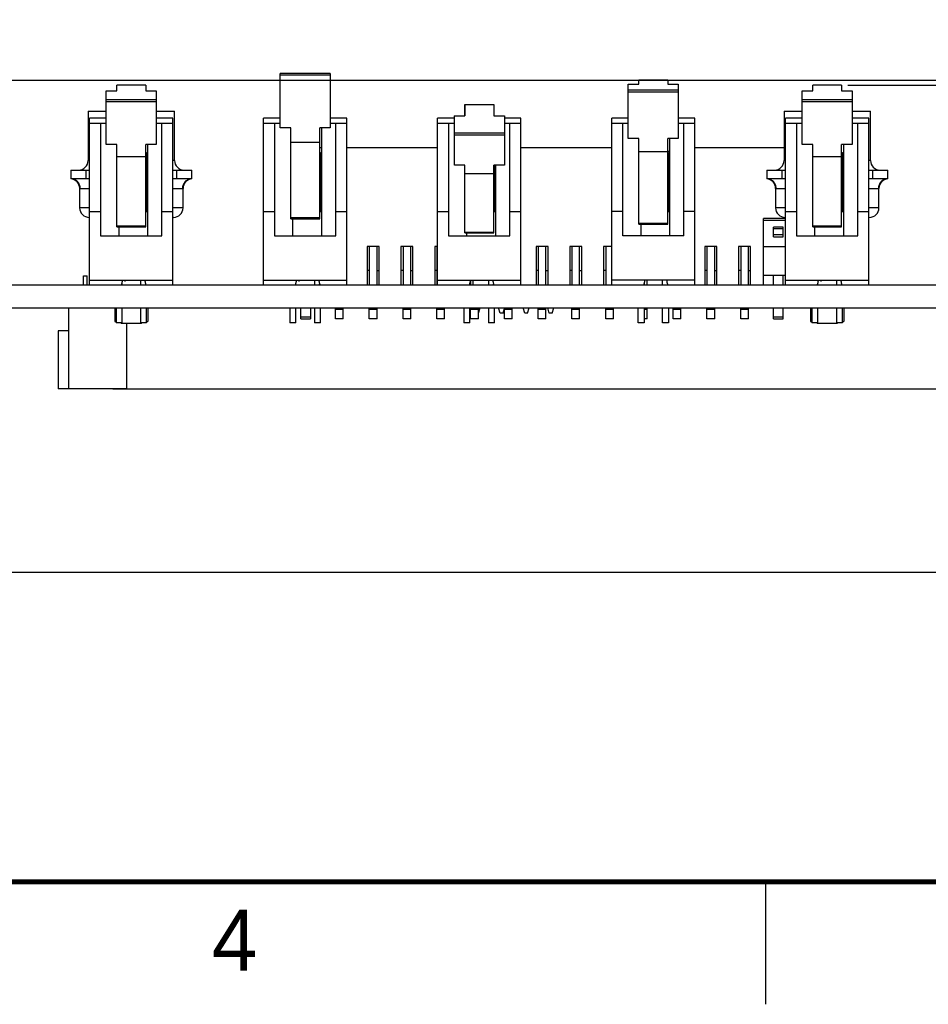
# Model space of a CAD drawing. Header units: inches. Extents: x 0 to 34, y 0 to 22.
# Tile 7 of 84: x 18.2 to 21.9, y 0 to 4. Entities that reach past the tile are written whole.
import ezdxf

# ---------------------------------------------------------------- set-up
doc = ezdxf.new("R2010")
doc.units = ezdxf.units.IN
doc.header["$LTSCALE"] = 1.87
doc.header["$MEASUREMENT"] = 0
doc.layers.get('0').update_dxf_attribs({"linetype": 'CONTINUOUS'})
doc.layers.add('DIMENSIONS', color=7, linetype='CONTINUOUS')
doc.styles.get("Standard").update_dxf_attribs({"font": 'txt', "width": 0.8})
doc.styles.add('TEXTSTYLE_2', font='txt')
doc.dimstyles.new('DIMSTYLE_2', dxfattribs={"dimtxt": 0.125, "dimasz": 0.18, "dimexe": 0.125, "dimexo": 0.0625, "dimgap": 0.03125, "dimtad": 0, "dimtih": 1, "dimtoh": 1, "dimdec": 3, "dimzin": 4, "dimdsep": 46, "dimtxsty": 'STANDARD', "dimblk": '_FILLED', "dimblk1": '_FILLED', "dimblk2": '_FILLED', "dimcen": 0.09, "dimadec": 0, "dimazin": 0, "dimtp": 0.001, "dimtm": 0.001, "dimtfac": 1, "dimtdec": 3, "dimtofl": 0, "dimtmove": 0, "dimatfit": 3, "dimldrblk": '_FILLED', "dimfxl": 1, "dimtolj": 1, "dimtzin": 4, "dimarcsym": 0})
doc.dimstyles.new('DIMSTYLE_3', dxfattribs={"dimtxt": 0.125, "dimasz": 0.18, "dimexe": 0.125, "dimexo": 0.0625, "dimgap": 0.0625, "dimtad": 0, "dimtih": 1, "dimtoh": 1, "dimdec": 3, "dimzin": 4, "dimdsep": 46, "dimtxsty": 'STANDARD', "dimblk": '_FILLED', "dimblk1": '_FILLED', "dimblk2": '_FILLED', "dimcen": 0.09, "dimadec": 0, "dimazin": 0, "dimtp": 0.001, "dimtm": 0.001, "dimtfac": 1, "dimtdec": 3, "dimtofl": 0, "dimtmove": 0, "dimatfit": 3, "dimldrblk": '_FILLED', "dimfxl": 1, "dimtolj": 1, "dimtzin": 4, "dimarcsym": 0})

# ---------------------------------------------------------------- blocks, each defined once
blk = doc.blocks.new('*D3')
at = {"layer": 'DIMENSIONS', "color": 2, "linetype": 'CONTINUOUS'}
blk.add_line((18.5847, 2.5123), (23.4677, 2.5123), dxfattribs=at)
at = {"layer": 'DIMENSIONS', "color": 2, "linetype": 'CONTINUOUS', "insert": (23.5302, 2.5748), "char_height": 0.125, "width": 1.325, "attachment_point": 1, "line_spacing_factor": 0.9}
blk.add_mtext('4X .331{\\Ftxt.shx;\\W1.000000;\\H0.125000; }[8.4]', dxfattribs=at)
blk = doc.blocks.new('_FILLED')
at = {"color": 0, "linetype": 'BYBLOCK'}
blk.add_solid([(0, 0), (-1, 0.174), (-1, -0.174)], dxfattribs=at)
blk = doc.blocks.new('*D4')
at = {"layer": 'DIMENSIONS', "color": 2, "linetype": 'CONTINUOUS'}
blk.add_line((22.8524, 2.843), (23.4677, 2.843), dxfattribs=at)
at = {"layer": 'DIMENSIONS', "color": 2, "linetype": 'CONTINUOUS', "insert": (23.5302, 2.9055), "char_height": 0.125, "width": 0.825, "attachment_point": 1, "line_spacing_factor": 0.9}
blk.add_mtext('.000{\\Ftxt.shx;\\W1.000000;\\H0.125000; }[0]', dxfattribs=at)
blk = doc.blocks.new('*D8')
at = {"layer": 'DIMENSIONS', "color": 2, "linetype": 'CONTINUOUS'}
blk.add_line((21.5845, 3.7517), (23.4677, 3.7517), dxfattribs=at)
at = {"layer": 'DIMENSIONS', "color": 2, "linetype": 'CONTINUOUS', "insert": (23.5302, 3.8142), "char_height": 0.125, "width": 1.525, "attachment_point": 1, "line_spacing_factor": 0.9}
blk.add_mtext('7X .909{\\Ftxt.shx;\\W1.000000;\\H0.125000; }[23.08]', dxfattribs=at)
blk = doc.blocks.new('*D10')
at = {"layer": 'DIMENSIONS', "color": 2, "linetype": 'CONTINUOUS'}
for p, q in [((22.754, 3.7714), (22.8899, 3.946)), ((22.8899, 3.946), (23.4677, 3.946)), ((14.7917, 3.7714), (22.754, 3.7714))]:
    blk.add_line(p, q, dxfattribs=at)
at = {"layer": 'DIMENSIONS', "color": 2, "linetype": 'CONTINUOUS', "insert": (23.5302, 4.0085), "char_height": 0.125, "width": 1.525, "attachment_point": 1, "line_spacing_factor": 0.9}
blk.add_mtext('2X .928{\\Ftxt.shx;\\W1.000000;\\H0.125000; }[23.58]', dxfattribs=at)
blk = doc.blocks.new('*D12')
at = {"layer": 'DIMENSIONS', "color": 2, "linetype": 'CONTINUOUS'}
for p, q in [((7.7802, 2.7805), (7.7802, 1.6376)), ((22.7802, 2.7805), (22.7802, 1.6376)), ((7.7802, 1.7626), (14.5052, 1.7626)), ((22.7802, 1.7626), (16.0552, 1.7626))]:
    blk.add_line(p, q, dxfattribs=at)
at = {"layer": 'DIMENSIONS', "color": 2, "linetype": 'CONTINUOUS', "xscale": 0.18, "yscale": 0.18, "zscale": 0.18, "rotation": 180}
blk.add_blockref('_FILLED', (7.7802, 1.7626), dxfattribs=at)
at = {"layer": 'DIMENSIONS', "color": 2, "linetype": 'CONTINUOUS', "xscale": 0.18, "yscale": 0.18, "zscale": 0.18}
blk.add_blockref('_FILLED', (22.7802, 1.7626), dxfattribs=at)
at = {"layer": 'DIMENSIONS', "color": 2, "linetype": 'CONTINUOUS', "insert": (15.2802, 1.8251), "char_height": 0.125, "width": 1.425, "attachment_point": 2, "line_spacing_factor": 0.9}
blk.add_mtext('(15.000{\\Ftxt.shx;\\W1.000000;\\H0.125000; }[381])', dxfattribs=at)

msp = doc.modelspace()

# ---------------------------------------------------------------- linework, layer by layer
at = {"color": 7, "linetype": 'CONTINUOUS'}
for p, q in [((19.4717, 3.7996), (19.2677, 3.7996)), ((19.2677, 3.5779), (19.2677, 3.7996)), ((19.2677, 3.7936), (19.4717, 3.7936)), ((19.4717, 3.7996), (19.4717, 3.5779)), ((18.7187, 3.7517), (18.6007, 3.7517)), ((18.6007, 3.7277), (18.6007, 3.7517)), ((18.7187, 3.7517), (18.7187, 3.7277)), ((20.6882, 3.7553), (20.7312, 3.7553)), ((20.6882, 3.5337), (20.6882, 3.7553)), ((20.8492, 3.7714), (20.7312, 3.7714)), ((20.7312, 3.7553), (20.7312, 3.7714)), ((20.8492, 3.7714), (20.8492, 3.7553)), ((20.8492, 3.7553), (20.8922, 3.7553)), ((20.8922, 3.7553), (20.8922, 3.5337)), ((21.5587, 3.7517), (21.4407, 3.7517)), ((21.4407, 3.7277), (21.4407, 3.7517)), ((21.5587, 3.7517), (21.5587, 3.7277)), ((18.5577, 3.7277), (18.6007, 3.7277)), ((18.5577, 3.5088), (18.5577, 3.7277)), ((18.7187, 3.7277), (18.7617, 3.7277)), ((18.7617, 3.7277), (18.7617, 3.5088)), ((20.8922, 3.7311), (20.6882, 3.7311)), ((20.6882, 3.7245), (20.8922, 3.7245)), ((21.3977, 3.7277), (21.4407, 3.7277)), ((21.3977, 3.5088), (21.3977, 3.7277)), ((21.5587, 3.7277), (21.6017, 3.7277)), ((21.6017, 3.7277), (21.6017, 3.5088)), ((18.7617, 3.6916), (18.5577, 3.6916)), ((18.5577, 3.6849), (18.7617, 3.6849)), ((20.0207, 3.672), (20.1392, 3.672)), ((20.0207, 3.672), (20.0207, 3.6258)), ((20.0212, 3.6258), (20.0212, 3.672)), ((20.1392, 3.672), (20.1392, 3.6258)), ((21.6017, 3.6916), (21.3977, 3.6916)), ((21.3977, 3.6849), (21.6017, 3.6849)), ((18.4837, 3.6447), (18.5577, 3.6447)), ((18.4837, 3.6447), (18.4837, 3.4439)), ((18.7617, 3.6447), (18.8364, 3.6447)), ((18.8364, 3.4439), (18.8364, 3.6447)), ((19.9777, 3.6258), (20.0212, 3.6258)), ((19.9777, 3.6258), (19.9777, 3.616)), ((19.9782, 3.4245), (19.9782, 3.6258)), ((20.1392, 3.6258), (20.1822, 3.6258)), ((20.1822, 3.6258), (20.1822, 3.4245)), ((21.3237, 3.6447), (21.3977, 3.6447)), ((21.3237, 3.6447), (21.3237, 3.4439)), ((21.6017, 3.6447), (21.6764, 3.6447)), ((21.6764, 3.4439), (21.6764, 3.6447)), ((18.5577, 3.616), (18.4897, 3.616)), ((18.4897, 2.936), (18.4897, 3.616)), ((18.4897, 3.596), (18.5577, 3.596)), ((18.5347, 3.596), (18.5347, 3.136)), ((18.8297, 3.616), (18.7617, 3.616)), ((18.7617, 3.596), (18.8297, 3.596)), ((18.7847, 3.136), (18.7847, 3.596)), ((18.8297, 2.936), (18.8297, 3.616)), ((19.2677, 3.616), (19.1997, 3.616)), ((19.1997, 2.936), (19.1997, 3.616)), ((19.1997, 3.596), (19.2677, 3.596)), ((19.2447, 3.596), (19.2447, 3.136)), ((19.3107, 3.5779), (19.2677, 3.5779)), ((19.3107, 3.2056), (19.3107, 3.5779)), ((19.4717, 3.5779), (19.4287, 3.5779)), ((19.4287, 3.2056), (19.4287, 3.5779)), ((19.4377, 3.136), (19.4377, 3.5779)), ((19.5397, 3.616), (19.4717, 3.616)), ((19.4717, 3.596), (19.5397, 3.596)), ((19.4947, 3.136), (19.4947, 3.596)), ((19.5397, 2.936), (19.5397, 3.616)), ((19.9782, 3.616), (19.9097, 3.616)), ((19.9097, 2.936), (19.9097, 3.616)), ((19.9097, 3.596), (19.9782, 3.596)), ((19.9547, 3.596), (19.9547, 3.136)), ((20.2497, 3.616), (20.1822, 3.616)), ((20.1822, 3.596), (20.2497, 3.596)), ((20.2047, 3.136), (20.2047, 3.596)), ((20.2497, 2.936), (20.2497, 3.616)), ((20.6882, 3.616), (20.6202, 3.616)), ((20.6202, 2.9361), (20.6202, 3.616)), ((20.6202, 3.596), (20.6882, 3.596)), ((20.6652, 3.136), (20.6652, 3.596)), ((20.9602, 3.616), (20.8922, 3.616)), ((20.8922, 3.596), (20.9602, 3.596)), ((20.9152, 3.136), (20.9152, 3.596)), ((20.9602, 2.936), (20.9602, 3.616)), ((21.3977, 3.616), (21.3297, 3.616)), ((21.3297, 2.936), (21.3297, 3.616)), ((21.3297, 3.596), (21.3977, 3.596)), ((21.3747, 3.596), (21.3747, 3.136)), ((21.6697, 3.616), (21.6017, 3.616)), ((21.6017, 3.596), (21.6697, 3.596)), ((21.6247, 3.136), (21.6247, 3.596)), ((21.6697, 2.936), (21.6697, 3.616)), ((20.1822, 3.556), (19.9782, 3.556)), ((19.9782, 3.549), (20.1822, 3.549)), ((18.6007, 3.5088), (18.5577, 3.5088)), ((18.6007, 3.1734), (18.6007, 3.5088)), ((18.7617, 3.5088), (18.7187, 3.5088)), ((18.7187, 3.1734), (18.7187, 3.5088)), ((18.7277, 3.136), (18.7277, 3.5088)), ((19.3107, 3.5184), (19.4287, 3.5184)), ((20.7312, 3.5337), (20.6882, 3.5337)), ((20.7312, 3.1834), (20.7312, 3.5337)), ((20.8922, 3.5337), (20.8492, 3.5337)), ((20.8492, 3.1834), (20.8492, 3.5337)), ((20.8582, 3.136), (20.8582, 3.5337)), ((21.4407, 3.5088), (21.3977, 3.5088)), ((21.4407, 3.1734), (21.4407, 3.5088)), ((21.6017, 3.5088), (21.5587, 3.5088)), ((21.5587, 3.1734), (21.5587, 3.5088)), ((21.5677, 3.136), (21.5677, 3.5088)), ((18.6007, 3.4602), (18.7187, 3.4602)), ((18.7187, 3.476), (18.7222, 3.476)), ((18.7222, 3.236), (18.7222, 3.476)), ((19.4287, 3.476), (19.4322, 3.476)), ((19.4322, 3.236), (19.4322, 3.476)), ((20.7312, 3.4812), (20.8492, 3.4812)), ((20.8492, 3.4821), (20.8582, 3.4821)), ((20.8527, 3.476), (20.8492, 3.476)), ((20.8527, 3.476), (20.8527, 3.236)), ((21.4407, 3.4602), (21.5587, 3.4602)), ((21.5587, 3.476), (21.5622, 3.476)), ((21.5622, 3.236), (21.5622, 3.476)), ((18.4897, 3.4439), (18.4837, 3.4439)), ((18.7277, 3.4183), (18.7222, 3.4183)), ((18.8364, 3.4439), (18.8297, 3.4439)), ((20.0212, 3.4245), (19.9782, 3.4245)), ((20.0212, 3.1484), (20.0212, 3.4245)), ((20.1822, 3.4245), (20.1392, 3.4245)), ((20.1392, 3.1484), (20.1392, 3.4245)), ((20.1422, 3.236), (20.1422, 3.4245)), ((20.1477, 3.136), (20.1477, 3.4245)), ((21.3297, 3.4439), (21.3237, 3.4439)), ((21.5677, 3.4183), (21.5622, 3.4183)), ((21.6764, 3.4439), (21.6697, 3.4439)), ((18.413, 3.4045), (18.4897, 3.4045)), ((18.413, 3.4045), (18.413, 3.3691)), ((18.476, 3.3691), (18.476, 3.4045)), ((18.7277, 3.4045), (18.7222, 3.4045)), ((18.8297, 3.4045), (18.9071, 3.4045)), ((18.8441, 3.4045), (18.8441, 3.3691)), ((18.9071, 3.3691), (18.9071, 3.4045)), ((20.0212, 3.3902), (20.1392, 3.3902)), ((21.253, 3.4045), (21.3297, 3.4045)), ((21.253, 3.4045), (21.253, 3.3691)), ((21.316, 3.3691), (21.316, 3.4045)), ((21.5677, 3.4045), (21.5622, 3.4045)), ((21.6697, 3.4045), (21.7471, 3.4045)), ((21.6841, 3.4045), (21.6841, 3.3691)), ((21.7471, 3.3691), (21.7471, 3.4045)), ((18.4897, 3.3691), (18.413, 3.3691)), ((18.7277, 3.3691), (18.7222, 3.3691)), ((18.9071, 3.3691), (18.8297, 3.3691)), ((21.3297, 3.3691), (21.253, 3.3691)), ((21.5677, 3.3691), (21.5622, 3.3691)), ((21.7471, 3.3691), (21.6697, 3.3691)), ((18.449, 3.3299), (18.449, 3.251)), ((18.4514, 3.3297), (18.449, 3.3299)), ((18.4514, 3.3297), (18.4897, 3.3297)), ((18.8297, 3.3297), (18.8687, 3.3297)), ((18.8711, 3.3299), (18.8687, 3.3297)), ((18.8711, 3.251), (18.8711, 3.3299)), ((21.289, 3.3299), (21.289, 3.251)), ((21.2914, 3.3297), (21.289, 3.3299)), ((21.2914, 3.3297), (21.3297, 3.3297)), ((21.6697, 3.3297), (21.7087, 3.3297)), ((21.7111, 3.3299), (21.7087, 3.3297)), ((21.7111, 3.251), (21.7111, 3.3299)), ((18.4897, 3.251), (18.449, 3.251)), ((18.4897, 3.236), (18.5347, 3.236)), ((18.7187, 3.236), (18.7277, 3.236)), ((18.7847, 3.236), (18.8297, 3.236)), ((18.8711, 3.251), (18.8297, 3.251)), ((19.1997, 3.236), (19.2447, 3.236)), ((19.4287, 3.236), (19.4377, 3.236)), ((19.4947, 3.236), (19.5397, 3.236)), ((19.9097, 3.236), (19.9547, 3.236)), ((20.1392, 3.236), (20.1477, 3.236)), ((20.2047, 3.236), (20.2497, 3.236)), ((20.6652, 3.236), (20.6202, 3.236)), ((20.8492, 3.236), (20.8582, 3.236)), ((20.9602, 3.236), (20.9152, 3.236)), ((21.3297, 3.251), (21.289, 3.251)), ((21.3297, 3.236), (21.3747, 3.236)), ((21.5587, 3.236), (21.5677, 3.236)), ((21.6247, 3.236), (21.6697, 3.236)), ((21.7111, 3.251), (21.6697, 3.251)), ((18.4897, 3.2116), (18.4884, 3.2116)), ((18.7187, 3.1759), (18.6007, 3.1759)), ((18.8317, 3.2116), (18.8297, 3.2116)), ((19.4287, 3.2095), (19.3107, 3.2095)), ((19.3107, 3.2066), (19.4287, 3.2066)), ((19.4287, 3.206), (19.3107, 3.206)), ((19.3107, 3.2056), (19.4287, 3.2056)), ((19.3197, 3.136), (19.3197, 3.2056)), ((20.8492, 3.1864), (20.7312, 3.1864)), ((20.7312, 3.1839), (20.8492, 3.1839)), ((20.8492, 3.1836), (20.7312, 3.1836)), ((20.8492, 3.1834), (20.7312, 3.1834)), ((20.7402, 3.136), (20.7402, 3.1834)), ((21.3297, 3.2116), (21.3284, 3.2116)), ((21.5587, 3.1759), (21.4407, 3.1759)), ((21.6717, 3.2116), (21.6697, 3.2116)), ((18.5347, 3.136), (18.7847, 3.136)), ((18.6007, 3.1737), (18.7187, 3.1737)), ((18.7187, 3.1735), (18.6007, 3.1735)), ((18.7187, 3.1734), (18.6007, 3.1734)), ((18.6097, 3.136), (18.6097, 3.1734)), ((19.2447, 3.136), (19.4947, 3.136)), ((19.9547, 3.136), (20.2047, 3.136)), ((20.1392, 3.1499), (20.0212, 3.1499)), ((20.0212, 3.1484), (20.1392, 3.1484)), ((20.0297, 3.136), (20.0297, 3.1484)), ((20.9152, 3.136), (20.6652, 3.136)), ((21.3747, 3.136), (21.6247, 3.136)), ((21.4407, 3.1737), (21.5587, 3.1737)), ((21.5587, 3.1735), (21.4407, 3.1735)), ((21.5587, 3.1734), (21.4407, 3.1734)), ((21.4497, 3.136), (21.4497, 3.1734)), ((7.7802, 2.936), (22.7802, 2.936)), ((18.4643, 2.973), (18.48, 2.973)), ((18.4643, 2.936), (18.4643, 2.973)), ((18.48, 2.936), (18.48, 2.973)), ((18.4897, 2.956), (18.8297, 2.956)), ((18.62, 2.937), (18.6197, 2.936)), ((18.6219, 2.936), (18.6219, 2.9428)), ((18.6347, 2.9499), (18.6347, 2.956)), ((18.6974, 2.956), (18.6974, 2.936)), ((19.1997, 2.956), (19.5397, 2.956)), ((19.33, 2.937), (19.3297, 2.936)), ((19.3319, 2.936), (19.3319, 2.9428)), ((19.3447, 2.95), (19.3447, 2.956)), ((19.4074, 2.956), (19.4074, 2.936)), ((19.4297, 2.936), (19.4284, 2.9393)), ((19.9097, 2.956), (20.2497, 2.956)), ((20.0404, 2.9379), (20.0397, 2.936)), ((20.0419, 2.936), (20.0419, 2.9428)), ((20.0547, 2.936), (20.0547, 2.956)), ((20.1174, 2.956), (20.1174, 2.936)), ((20.1397, 2.936), (20.1384, 2.9393)), ((20.9602, 2.956), (20.6202, 2.956)), ((20.7524, 2.9427), (20.7524, 2.936)), ((20.7652, 2.936), (20.7652, 2.956)), ((20.8279, 2.936), (20.8279, 2.956)), ((21.3297, 2.956), (21.6697, 2.956)), ((21.46, 2.937), (21.4597, 2.936)), ((21.4619, 2.936), (21.4619, 2.9428)), ((21.4747, 2.9499), (21.4747, 2.956)), ((21.5374, 2.956), (21.5374, 2.936)), ((7.7802, 2.843), (22.7802, 2.843)), ((18.404, 2.843), (18.404, 2.5123)), ((18.5923, 2.843), (18.5923, 2.7872)), ((18.5974, 2.843), (18.5974, 2.781)), ((18.6219, 2.781), (18.6219, 2.843)), ((18.6974, 2.843), (18.6974, 2.781)), ((18.7219, 2.781), (18.7219, 2.843)), ((18.7278, 2.843), (18.7278, 2.7872)), ((19.3074, 2.843), (19.3074, 2.781)), ((19.3319, 2.781), (19.3319, 2.843)), ((19.4074, 2.843), (19.4074, 2.781)), ((19.4319, 2.781), (19.4319, 2.843)), ((20.0174, 2.843), (20.0174, 2.781)), ((20.0419, 2.781), (20.0419, 2.843)), ((20.0772, 2.821), (20.0761, 2.821)), ((20.0772, 2.821), (20.0835, 2.843)), ((20.1174, 2.843), (20.1174, 2.781)), ((20.1419, 2.781), (20.1419, 2.843)), ((20.1652, 2.821), (20.1588, 2.843)), ((20.1772, 2.821), (20.1652, 2.821)), ((20.1772, 2.821), (20.1824, 2.8392)), ((20.2652, 2.821), (20.2588, 2.843)), ((20.2772, 2.821), (20.2652, 2.821)), ((20.2772, 2.821), (20.2835, 2.843)), ((20.3652, 2.821), (20.3592, 2.8419)), ((20.3772, 2.821), (20.3652, 2.821)), ((20.3772, 2.821), (20.3835, 2.843)), ((20.7279, 2.781), (20.7279, 2.843)), ((20.7524, 2.843), (20.7524, 2.781)), ((20.8279, 2.781), (20.8279, 2.843)), ((20.8524, 2.843), (20.8524, 2.781)), ((21.4323, 2.843), (21.4323, 2.7872)), ((21.4374, 2.843), (21.4374, 2.781)), ((21.4619, 2.781), (21.4619, 2.843)), ((21.5374, 2.843), (21.5374, 2.781)), ((21.5619, 2.781), (21.5619, 2.843)), ((21.5678, 2.843), (21.5678, 2.7872)), ((18.5923, 2.7872), (18.5974, 2.7872)), ((18.6219, 2.781), (18.5974, 2.781)), ((18.6185, 2.781), (18.6191, 2.7786)), ((18.701, 2.7786), (18.6191, 2.7786)), ((18.6403, 2.7786), (18.6403, 2.5123)), ((18.7219, 2.781), (18.6974, 2.781)), ((18.701, 2.7786), (18.7016, 2.781)), ((18.7219, 2.7872), (18.7278, 2.7872)), ((19.3319, 2.781), (19.3074, 2.781)), ((19.4319, 2.781), (19.4074, 2.781)), ((20.0419, 2.781), (20.0174, 2.781)), ((20.1419, 2.781), (20.1174, 2.781)), ((20.7524, 2.781), (20.7279, 2.781)), ((20.8524, 2.781), (20.8279, 2.781)), ((21.4323, 2.7872), (21.4374, 2.7872)), ((21.4619, 2.781), (21.4374, 2.781)), ((21.4585, 2.781), (21.4591, 2.7786)), ((21.541, 2.7786), (21.4591, 2.7786)), ((21.5619, 2.781), (21.5374, 2.781)), ((21.541, 2.7786), (21.5416, 2.781)), ((21.5619, 2.7872), (21.5678, 2.7872)), ((18.404, 2.7485), (18.3607, 2.7485)), ((18.3607, 2.7485), (18.3607, 2.5123)), ((18.6403, 2.5123), (18.3607, 2.5123))]:
    msp.add_line(p, q, dxfattribs=at)
at = {"color": 6, "linetype": 'CONTINUOUS'}
for p, q in [((19.4377, 3.4951), (19.4287, 3.4951)), ((19.9097, 3.4951), (19.5397, 3.4951)), ((20.6202, 3.4951), (20.2497, 3.4951)), ((21.3237, 3.4951), (20.9602, 3.4951)), ((21.3297, 3.2077), (21.2395, 3.2077)), ((21.2395, 2.936), (21.2395, 3.2077)), ((21.2395, 3.1998), (21.3297, 3.1998)), ((21.3202, 3.1723), (21.2809, 3.1723)), ((21.2809, 3.1329), (21.2809, 3.1723)), ((21.3202, 3.1644), (21.2809, 3.1644)), ((21.3202, 3.1408), (21.2809, 3.1408)), ((21.3202, 3.1329), (21.3202, 3.1723)), ((21.2809, 3.1329), (21.3202, 3.1329)), ((19.6716, 3.0935), (19.6224, 3.0935)), ((19.6224, 3.0935), (19.6224, 2.936)), ((19.6312, 3.0935), (19.6312, 2.936)), ((19.6627, 2.936), (19.6627, 3.0935)), ((19.6716, 2.936), (19.6716, 3.0935)), ((19.8094, 3.0935), (19.7602, 3.0935)), ((19.7602, 3.0935), (19.7602, 2.936)), ((19.769, 3.0935), (19.769, 2.936)), ((19.8005, 2.936), (19.8005, 3.0935)), ((19.8094, 2.936), (19.8094, 3.0935)), ((19.9097, 3.0935), (19.898, 3.0935)), ((19.898, 3.0935), (19.898, 2.936)), ((19.9068, 3.0935), (19.9068, 2.936)), ((20.3606, 3.0935), (20.3114, 3.0935)), ((20.3114, 3.0935), (20.3114, 2.936)), ((20.3202, 3.0935), (20.3202, 2.936)), ((20.3517, 2.936), (20.3517, 3.0935)), ((20.3606, 2.936), (20.3606, 3.0935)), ((20.4984, 3.0935), (20.4492, 3.0935)), ((20.4492, 3.0935), (20.4492, 2.936)), ((20.458, 3.0935), (20.458, 2.936)), ((20.4895, 2.936), (20.4895, 3.0935)), ((20.4984, 2.936), (20.4984, 3.0935)), ((20.6202, 3.0935), (20.587, 3.0935)), ((20.587, 3.0935), (20.587, 2.936)), ((20.5958, 3.0935), (20.5958, 2.936)), ((21.0496, 3.0935), (21.0003, 3.0935)), ((21.0003, 3.0935), (21.0003, 2.936)), ((21.0092, 3.0935), (21.0092, 2.936)), ((21.0407, 2.936), (21.0407, 3.0935)), ((21.0496, 2.936), (21.0496, 3.0935)), ((21.1873, 3.0935), (21.1381, 3.0935)), ((21.1381, 3.0935), (21.1381, 2.936)), ((21.147, 3.0935), (21.147, 2.936)), ((21.1785, 2.936), (21.1785, 3.0935)), ((21.1873, 2.936), (21.1873, 3.0935)), ((21.3297, 3.0915), (21.2395, 3.0915)), ((19.6312, 2.9951), (19.6224, 2.9951)), ((19.6627, 2.9951), (19.6716, 2.9951)), ((19.769, 2.9951), (19.7602, 2.9951)), ((19.8005, 2.9951), (19.8094, 2.9951)), ((19.9068, 2.9951), (19.898, 2.9951)), ((20.3202, 2.9951), (20.3114, 2.9951)), ((20.3517, 2.9951), (20.3606, 2.9951)), ((20.458, 2.9951), (20.4492, 2.9951)), ((20.4895, 2.9951), (20.4984, 2.9951)), ((20.5958, 2.9951), (20.587, 2.9951)), ((21.0092, 2.9951), (21.0003, 2.9951)), ((21.0407, 2.9951), (21.0496, 2.9951)), ((21.147, 2.9951), (21.1381, 2.9951)), ((21.1785, 2.9951), (21.1873, 2.9951)), ((21.2395, 2.9754), (21.3297, 2.9754)), ((21.2809, 2.936), (21.2809, 2.9754)), ((21.3202, 2.936), (21.3202, 2.9754)), ((20.0446, 2.956), (20.0446, 2.936)), ((19.3517, 2.7982), (19.3517, 2.843)), ((19.3911, 2.843), (19.3911, 2.7982)), ((19.4935, 2.7982), (19.4935, 2.843)), ((19.4935, 2.8376), (19.5249, 2.8376)), ((19.5249, 2.7982), (19.5249, 2.843)), ((19.6312, 2.7982), (19.6312, 2.843)), ((19.6312, 2.8376), (19.6627, 2.8376)), ((19.6627, 2.7982), (19.6627, 2.843)), ((19.769, 2.7982), (19.769, 2.843)), ((19.769, 2.8376), (19.8005, 2.8376)), ((19.8005, 2.7982), (19.8005, 2.843)), ((19.9068, 2.7982), (19.9068, 2.843)), ((19.9068, 2.8376), (19.9383, 2.8376)), ((19.9383, 2.7982), (19.9383, 2.843)), ((20.0446, 2.7982), (20.0446, 2.843)), ((20.0446, 2.8376), (20.0761, 2.8376)), ((20.0761, 2.7982), (20.0761, 2.843)), ((20.1824, 2.7982), (20.1824, 2.843)), ((20.1824, 2.8376), (20.2139, 2.8376)), ((20.2139, 2.7982), (20.2139, 2.843)), ((20.3202, 2.7982), (20.3202, 2.843)), ((20.3202, 2.8376), (20.3517, 2.8376)), ((20.3517, 2.7982), (20.3517, 2.843)), ((20.458, 2.7982), (20.458, 2.843)), ((20.458, 2.8376), (20.4895, 2.8376)), ((20.4895, 2.7982), (20.4895, 2.843)), ((20.5958, 2.7982), (20.5958, 2.843)), ((20.5958, 2.8376), (20.6273, 2.8376)), ((20.6273, 2.7982), (20.6273, 2.843)), ((20.7524, 2.8376), (20.7651, 2.8376)), ((20.7651, 2.7982), (20.7651, 2.843)), ((20.8714, 2.7982), (20.8714, 2.843)), ((20.8714, 2.8376), (20.9029, 2.8376)), ((20.9029, 2.7982), (20.9029, 2.843)), ((21.0092, 2.7982), (21.0092, 2.843)), ((21.0092, 2.8376), (21.0407, 2.8376)), ((21.0407, 2.7982), (21.0407, 2.843)), ((21.147, 2.7982), (21.147, 2.843)), ((21.147, 2.8376), (21.1785, 2.8376)), ((21.1785, 2.7982), (21.1785, 2.843)), ((21.2809, 2.7982), (21.2809, 2.843)), ((21.3202, 2.7982), (21.3202, 2.843)), ((19.3517, 2.8061), (19.3911, 2.8061)), ((19.3517, 2.7982), (19.3911, 2.7982)), ((19.5249, 2.7982), (19.4935, 2.7982)), ((19.6627, 2.7982), (19.6312, 2.7982)), ((19.8005, 2.7982), (19.769, 2.7982)), ((19.9383, 2.7982), (19.9068, 2.7982)), ((20.0761, 2.7982), (20.0446, 2.7982)), ((20.2139, 2.7982), (20.1824, 2.7982)), ((20.3517, 2.7982), (20.3202, 2.7982)), ((20.4895, 2.7982), (20.458, 2.7982)), ((20.6273, 2.7982), (20.5958, 2.7982)), ((20.7651, 2.7982), (20.7524, 2.7982)), ((20.9029, 2.7982), (20.8714, 2.7982)), ((21.0407, 2.7982), (21.0092, 2.7982)), ((21.1785, 2.7982), (21.147, 2.7982)), ((21.2809, 2.8061), (21.3202, 2.8061)), ((21.2809, 2.7982), (21.3202, 2.7982))]:
    msp.add_line(p, q, dxfattribs=at)
at = {"color": 2, "linetype": 'CONTINUOUS'}
msp.add_line((21.25, 0), (21.25, 0.5), dxfattribs=at)
at = {"color": 7, "linetype": 'CONTINUOUS', "const_width": 0.02}
msp.add_lwpolyline([(0.5, 0.5), (33.5, 0.5)], dxfattribs=at)
at = {"color": 7, "linetype": 'CONTINUOUS'}
for centre, start, end in [((18.4443, 3.4439), 270, 360), ((18.8758, 3.4439), 180, 270), ((21.2843, 3.4439), 270, 360), ((21.7158, 3.4439), 180, 270), ((18.4097, 3.3299), 0, 85.124), ((18.9105, 3.3299), 94.876, 180), ((21.2497, 3.3299), 0, 85.124), ((21.7505, 3.3299), 94.876, 180), ((18.4884, 3.251), 180, 270), ((18.8317, 3.251), 270, 360), ((21.3284, 3.251), 180, 270), ((21.6717, 3.251), 270, 360)]:
    msp.add_arc(centre, 0.0394, start, end, dxfattribs=at)
for points, knots in [([(18.4514, 3.3297), (18.4514, 3.3347), (18.4495, 3.3449), (18.441, 3.3583), (18.428, 3.3671), (18.4178, 3.3691), (18.413, 3.3691)], [0, 0, 0, 0, 0.242846, 0.504013, 0.762642, 1, 1, 1, 1]), ([(18.9071, 3.3691), (18.9023, 3.3691), (18.8922, 3.3671), (18.8791, 3.3583), (18.8706, 3.3449), (18.8687, 3.3347), (18.8687, 3.3297)], [0, 0, 0, 0, 0.237358, 0.495987, 0.757154, 1, 1, 1, 1]), ([(21.2914, 3.3297), (21.2914, 3.3347), (21.2895, 3.3449), (21.281, 3.3583), (21.268, 3.3671), (21.2578, 3.3691), (21.253, 3.3691)], [0, 0, 0, 0, 0.242846, 0.504013, 0.762642, 1, 1, 1, 1]), ([(21.7471, 3.3691), (21.7423, 3.3691), (21.7322, 3.3671), (21.7191, 3.3583), (21.7106, 3.3449), (21.7087, 3.3347), (21.7087, 3.3297)], [0, 0, 0, 0, 0.237358, 0.495987, 0.757154, 1, 1, 1, 1]), ([(18.6197, 2.936), (18.6197, 2.936), (18.6197, 2.936), (18.6197, 2.9361), (18.6197, 2.9361), (18.6197, 2.9361), (18.6197, 2.9362), (18.6198, 2.9363), (18.6198, 2.9364), (18.6199, 2.9367), (18.62, 2.9369), (18.6201, 2.9372), (18.6203, 2.9376), (18.6204, 2.938), (18.6206, 2.9386), (18.6209, 2.9395), (18.6213, 2.9406), (18.6217, 2.9419), (18.6221, 2.9434), (18.6227, 2.9455), (18.6231, 2.9478), (18.6235, 2.9502), (18.6237, 2.9528), (18.6238, 2.9547), (18.6238, 2.956)], [0, 0, 0, 0, 0.000327, 0.001305, 0.002929, 0.005194, 0.008095, 0.011627, 0.020565, 0.031968, 0.045799, 0.062014, 0.080544, 0.101304, 0.124212, 0.176139, 0.23567, 0.302125, 0.374814, 0.453078, 0.623612, 0.714562, 0.808339, 1, 1, 1, 1]), ([(18.7155, 2.956), (18.7155, 2.9535), (18.7158, 2.9497), (18.7168, 2.945), (18.7177, 2.9414), (18.7187, 2.9385), (18.7194, 2.9365), (18.7197, 2.936)], [0, 0, 0, 0, 0.376154, 0.546769, 0.697759, 0.919299, 1, 1, 1, 1]), ([(19.3297, 2.936), (19.3297, 2.936), (19.3297, 2.936), (19.3297, 2.936), (19.3297, 2.936), (19.3297, 2.936), (19.3297, 2.936), (19.3297, 2.936), (19.3297, 2.936), (19.3297, 2.936), (19.3297, 2.9361), (19.3297, 2.9361), (19.3297, 2.9361), (19.3297, 2.9361), (19.3297, 2.9361), (19.3297, 2.9361), (19.3297, 2.9361), (19.3297, 2.9362), (19.3297, 2.9362), (19.3297, 2.9363), (19.3298, 2.9363), (19.3298, 2.9364), (19.3299, 2.9365), (19.3299, 2.9367), (19.33, 2.9368), (19.33, 2.9369), (19.3301, 2.9371), (19.3301, 2.9373), (19.3303, 2.9376), (19.3304, 2.938), (19.3306, 2.9384), (19.3307, 2.9389), (19.3309, 2.9394), (19.3311, 2.94), (19.3313, 2.9406), (19.3315, 2.9412), (19.3318, 2.9422), (19.3321, 2.9434), (19.3325, 2.9449), (19.3329, 2.9466), (19.3331, 2.948), (19.3333, 2.9493), (19.3335, 2.9502), (19.3336, 2.9511), (19.3337, 2.9524), (19.3338, 2.9541), (19.3338, 2.9554), (19.3338, 2.956)], [0, 0, 0, 0, 0.000005, 0.000021, 0.000046, 0.000082, 0.000128, 0.000184, 0.000327, 0.000511, 0.000735, 0.001, 0.001305, 0.002036, 0.002929, 0.003981, 0.005193, 0.006564, 0.008094, 0.011626, 0.015784, 0.020563, 0.025959, 0.031966, 0.03858, 0.045796, 0.053608, 0.06201, 0.080538, 0.101296, 0.124202, 0.149172, 0.176125, 0.20498, 0.235653, 0.268056, 0.302103, 0.374787, 0.453045, 0.53621, 0.62359, 0.668657, 0.714536, 0.761134, 0.808311, 0.903837, 1, 1, 1, 1]), ([(19.4255, 2.956), (19.4255, 2.9554), (19.4255, 2.9544), (19.4256, 2.9531), (19.4257, 2.9521), (19.4257, 2.9511), (19.4259, 2.9502), (19.426, 2.9493), (19.4262, 2.948), (19.4264, 2.9466), (19.4268, 2.9449), (19.4272, 2.9434), (19.4277, 2.9415), (19.4282, 2.9399), (19.4287, 2.9385), (19.429, 2.9377), (19.4292, 2.9372), (19.4293, 2.9369), (19.4294, 2.9367), (19.4295, 2.9364), (19.4296, 2.9363), (19.4296, 2.9362), (19.4296, 2.9361), (19.4297, 2.936), (19.4297, 2.936)], [0, 0, 0, 0, 0.096255, 0.144186, 0.191796, 0.238942, 0.285485, 0.331326, 0.376381, 0.463771, 0.546933, 0.625187, 0.697863, 0.823766, 0.875674, 0.919336, 0.93788, 0.954127, 0.967999, 0.979428, 0.988377, 0.994812, 0.998697, 1, 1, 1, 1]), ([(20.0397, 2.936), (20.0397, 2.936), (20.0397, 2.936), (20.0397, 2.936), (20.0397, 2.9361), (20.0397, 2.9361), (20.0397, 2.9361), (20.0397, 2.9361), (20.0397, 2.9362), (20.0397, 2.9363), (20.0398, 2.9363), (20.0398, 2.9365), (20.0399, 2.9367), (20.04, 2.9369), (20.0401, 2.9372), (20.0403, 2.9376), (20.0404, 2.938), (20.0406, 2.9386), (20.0409, 2.9395), (20.0413, 2.9406), (20.0417, 2.9419), (20.0421, 2.9434), (20.0425, 2.9449), (20.0429, 2.9466), (20.0432, 2.9484), (20.0435, 2.9502), (20.0437, 2.9528), (20.0438, 2.9547), (20.0438, 2.956)], [0, 0, 0, 0, 0.000082, 0.000327, 0.000735, 0.001305, 0.002928, 0.005193, 0.008094, 0.011626, 0.015784, 0.020563, 0.031967, 0.045797, 0.062012, 0.080541, 0.1013, 0.124207, 0.176132, 0.235663, 0.302116, 0.374805, 0.453067, 0.536236, 0.623621, 0.714568, 0.808343, 1, 1, 1, 1]), ([(20.1355, 2.956), (20.1355, 2.9547), (20.1356, 2.9521), (20.1362, 2.9474), (20.1373, 2.9425), (20.1387, 2.9385), (20.1394, 2.9365), (20.1397, 2.936)], [0, 0, 0, 0, 0.191811, 0.376406, 0.697818, 0.9193, 1, 1, 1, 1]), ([(20.7543, 2.956), (20.7543, 2.9547), (20.7542, 2.9521), (20.7538, 2.949), (20.7534, 2.9466), (20.753, 2.9449), (20.7526, 2.9434), (20.7522, 2.9419), (20.7518, 2.9406), (20.7514, 2.9395), (20.7511, 2.9386), (20.7509, 2.938), (20.7508, 2.9376), (20.7506, 2.9372), (20.7505, 2.9369), (20.7504, 2.9367), (20.7503, 2.9364), (20.7503, 2.9363), (20.7502, 2.9362), (20.7502, 2.9361), (20.7502, 2.9361), (20.7502, 2.9361), (20.7502, 2.9361), (20.7502, 2.936), (20.7502, 2.936)], [0, 0, 0, 0, 0.191594, 0.3765, 0.463929, 0.547095, 0.625356, 0.698038, 0.764477, 0.823999, 0.875907, 0.898791, 0.919531, 0.938053, 0.954286, 0.968156, 0.979592, 0.988519, 0.992027, 0.994898, 0.99713, 0.998724, 0.999681, 1, 1, 1, 1]), ([(20.8502, 2.936), (20.8502, 2.936), (20.8502, 2.9361), (20.8501, 2.9361), (20.8501, 2.9361), (20.8501, 2.9361), (20.8501, 2.9362), (20.8501, 2.9363), (20.85, 2.9364), (20.8499, 2.9367), (20.8498, 2.9369), (20.8497, 2.9372), (20.8495, 2.9377), (20.8492, 2.9385), (20.8489, 2.9395), (20.8485, 2.9406), (20.8479, 2.9424), (20.8473, 2.945), (20.8466, 2.9484), (20.8461, 2.9521), (20.846, 2.9547), (20.846, 2.956)], [0, 0, 0, 0, 0.000328, 0.00131, 0.002939, 0.00521, 0.008119, 0.011658, 0.020609, 0.032019, 0.045844, 0.062042, 0.080546, 0.124153, 0.176019, 0.235507, 0.301929, 0.452769, 0.623218, 0.808178, 1, 1, 1, 1]), ([(21.4597, 2.936), (21.4597, 2.936), (21.4597, 2.936), (21.4597, 2.9361), (21.4597, 2.9361), (21.4597, 2.9361), (21.4597, 2.9362), (21.4598, 2.9363), (21.4598, 2.9364), (21.4599, 2.9367), (21.46, 2.9369), (21.4601, 2.9372), (21.4603, 2.9376), (21.4604, 2.938), (21.4606, 2.9386), (21.4609, 2.9395), (21.4613, 2.9406), (21.4617, 2.9419), (21.4621, 2.9434), (21.4627, 2.9455), (21.4631, 2.9478), (21.4635, 2.9502), (21.4637, 2.9528), (21.4638, 2.9547), (21.4638, 2.956)], [0, 0, 0, 0, 0.000327, 0.001305, 0.002929, 0.005194, 0.008095, 0.011627, 0.020565, 0.031968, 0.045799, 0.062014, 0.080544, 0.101304, 0.124212, 0.176139, 0.23567, 0.302125, 0.374814, 0.453078, 0.623612, 0.714562, 0.808339, 1, 1, 1, 1]), ([(21.5555, 2.956), (21.5555, 2.9535), (21.5558, 2.9497), (21.5568, 2.945), (21.5577, 2.9414), (21.5587, 2.9385), (21.5594, 2.9365), (21.5597, 2.936)], [0, 0, 0, 0, 0.376154, 0.546769, 0.697759, 0.919299, 1, 1, 1, 1])]:
    msp.add_open_spline(points, degree=3, knots=knots, dxfattribs=at)

# ---------------------------------------------------------------- texts
at = {"color": 2, "linetype": 'CONTINUOUS', "insert": (18.9884, 0.3869), "char_height": 0.25, "width": 0.25, "attachment_point": 1, "line_spacing_factor": 0.9, "style": 'TEXTSTYLE_2'}
msp.add_mtext('4', dxfattribs=at)

# ---------------------------------------------------------------- dimensions: what is measured, and where the dimension line sits
at = {"layer": 'DIMENSIONS', "color": 2, "linetype": 'CONTINUOUS'}
for feature_location, offset, origin, text, picture, middle in [((14.7917, 3.7714), (8.676, 0.1747), (14.6112, 2.843), '2X <>', '*D10', (24.2927, 3.946)), ((21.5845, 3.7517), (1.8832, 0), (9.6367, 2.843), '7X <>', '*D8', (24.2927, 3.7517)), ((18.5847, 2.5123), (4.883, 0), (15.2802, 2.843), '4X <>', '*D3', (24.1927, 2.5123))]:
    dim = msp.add_ordinate_dim(feature_location=feature_location, offset=offset, dtype=0, origin=origin, text=text, dimstyle='DIMSTYLE_2', dxfattribs=at)
    dim.commit()
    dim.dimension.update_dxf_attribs({"geometry": picture, "text_midpoint": middle})
dim = msp.add_ordinate_dim(feature_location=(22.85243375, 2.843036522), offset=(0.6152243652, 0), dtype=0, origin=(15.2801581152, 2.843036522), dimstyle='DIMSTYLE_2', dxfattribs=at)
dim.commit()
dim.dimension.update_dxf_attribs({"geometry": '*D4', "text_midpoint": (23.9426581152, 2.843036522)})
dim = msp.add_linear_dim(base=(22.7802, 1.7626), p1=(7.7802, 2.843), p2=(22.7802, 2.843), text='(<>)', dimstyle='DIMSTYLE_3', dxfattribs=at)
dim.commit()
dim.dimension.update_dxf_attribs({"geometry": '*D12', "text_midpoint": (15.2802, 1.7626), "dimtype": 160})

doc.saveas('drawing.dxf')
